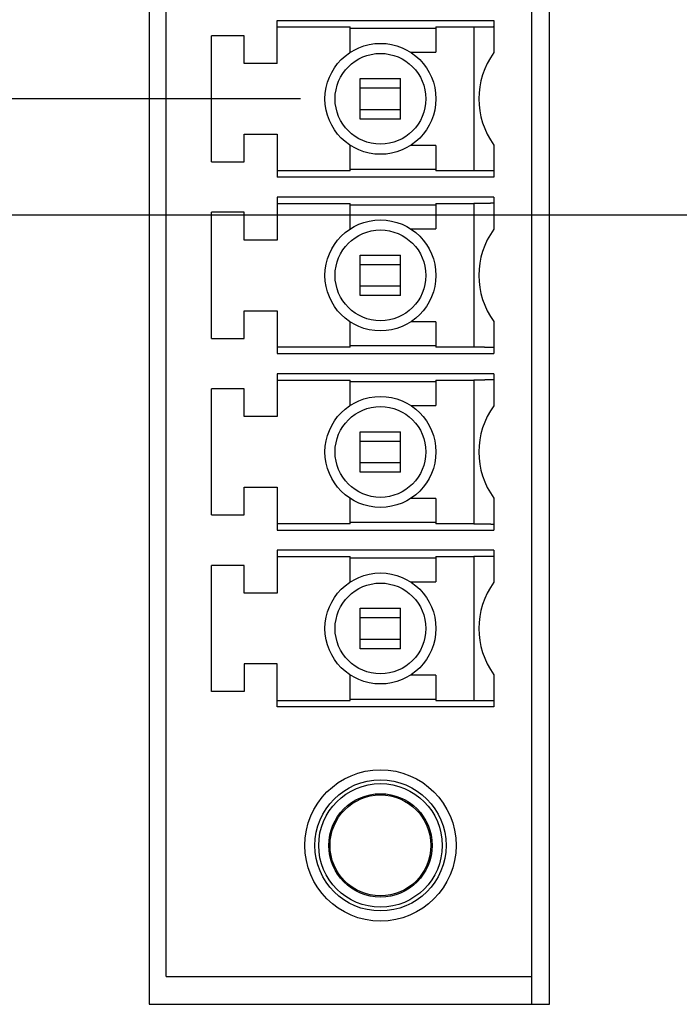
# Model space of a CAD drawing. Header units: inches. Extents: x 0 to 34, y 0 to 22.
# Tile 80 of 112: x 20.514 to 21.029, y 16.528 to 17.297. Entities that reach past the tile are written whole.
import ezdxf

# ---------------------------------------------------------------- set-up
doc = ezdxf.new("R2010")
doc.units = ezdxf.units.IN
doc.header["$LTSCALE"] = 1.87
doc.header["$MEASUREMENT"] = 0
doc.layers.get('0').update_dxf_attribs({"linetype": 'CONTINUOUS'})
doc.layers.add('DIMENSIONS', color=7, linetype='CONTINUOUS')
doc.styles.get("Standard").update_dxf_attribs({"font": 'txt', "width": 0.8})
doc.dimstyles.get("Standard").update_dxf_attribs({"dimtxt": 0.125, "dimasz": 0.18, "dimexe": 0.18, "dimexo": 0.0625, "dimgap": 0.09, "dimtad": 0, "dimtih": 1, "dimtoh": 1, "dimdec": 3, "dimzin": 4, "dimdsep": 46, "dimtxsty": 'STANDARD', "dimblk": '_FILLED', "dimblk1": '_FILLED', "dimblk2": '_FILLED', "dimcen": 0.09, "dimadec": 0, "dimazin": 0, "dimtol": 1, "dimtp": 0.01, "dimtm": 0.01, "dimtfac": 1, "dimtdec": 3, "dimtofl": 0, "dimtmove": 0, "dimatfit": 3, "dimldrblk": '_FILLED', "dimfxl": 1, "dimtolj": 1, "dimtzin": 4, "dimarcsym": 0})

# ---------------------------------------------------------------- blocks, each defined once
blk = doc.blocks.new('_FILLED')
at = {"color": 0, "linetype": 'BYBLOCK'}
blk.add_solid([(0, 0), (-1, 0.1736), (-1, -0.1736)], dxfattribs=at)
blk = doc.blocks.new('*D12')
at = {"layer": 'DIMENSIONS', "color": 2, "linetype": 'CONTINUOUS'}
for p, q in [((17.00008, 17.88681), (17.00008, 18.24681)), ((19.6149, 17.88681), (16.87508, 17.88681)), ((17.62928, 17.14395), (16.87508, 17.14395)), ((17.00008, 17.14395), (17.00008, 16.78395)), ((21.1768, 17.14395), (17.84508, 17.14395))]:
    blk.add_line(p, q, dxfattribs=at)
at = {"layer": 'DIMENSIONS', "color": 2, "linetype": 'CONTINUOUS', "xscale": 0.18, "yscale": 0.18, "zscale": 0.18}
for p, rotation in [((17.00008, 17.88681), 270), ((17.00008, 17.14395), 90)]:
    blk.add_blockref('_FILLED', p, dxfattribs=dict(at, rotation=rotation))
at = {"layer": 'DIMENSIONS', "color": 2, "linetype": 'CONTINUOUS', "width": 0.8}
for s, p in [('.743', (16.65008, 17.47096)), ('[', (16.65008, 17.28346)), (']', (17.25008, 17.28346)), ('18.87', (16.75008, 17.28346))]:
    blk.add_text(s, height=0.125, dxfattribs=at).set_placement(p)
blk = doc.blocks.new('*D16')
at = {"layer": 'DIMENSIONS', "color": 2, "linetype": 'CONTINUOUS'}
for p, q in [((17.75008, 17.88681), (17.75008, 18.24681)), ((19.6149, 17.88681), (17.62508, 17.88681)), ((20.73347, 17.23484), (17.62508, 17.23484)), ((17.75008, 17.23484), (17.75008, 16.87484))]:
    blk.add_line(p, q, dxfattribs=at)
at = {"layer": 'DIMENSIONS', "color": 2, "linetype": 'CONTINUOUS', "xscale": 0.18, "yscale": 0.18, "zscale": 0.18}
for p, rotation in [((17.75008, 17.88681), 270), ((17.75008, 17.23484), 90)]:
    blk.add_blockref('_FILLED', p, dxfattribs=dict(at, rotation=rotation))
at = {"layer": 'DIMENSIONS', "color": 2, "linetype": 'CONTINUOUS', "width": 0.8}
for s, p in [('.652', (17.40008, 17.66395)), ('[', (17.40008, 17.47645)), (']', (18.00008, 17.47645)), ('16.56', (17.50008, 17.47645))]:
    blk.add_text(s, height=0.125, dxfattribs=at).set_placement(p)

msp = doc.modelspace()

# ---------------------------------------------------------------- linework, layer by layer
at = {"color": 7, "linetype": 'CONTINUOUS'}
for p, q in [((20.61543, 17.52815), (20.61543, 16.52815)), ((20.91408, 16.52815), (20.91408, 17.52815)), ((20.92793, 16.52815), (20.92793, 17.52815)), ((20.62865, 16.5498), (20.62865, 17.50649)), ((20.71526, 17.2624), (20.71526, 17.29586)), ((20.71526, 17.29586), (20.88455, 17.29586)), ((20.71526, 17.29094), (20.77235, 17.29094)), ((20.77235, 17.27114), (20.77235, 17.29094)), ((20.83928, 17.29094), (20.83928, 17.27114)), ((20.83928, 17.29094), (20.86881, 17.29094)), ((20.86881, 17.29094), (20.86881, 17.17874)), ((20.88455, 17.29586), (20.88455, 17.27092)), ((20.66408, 17.18563), (20.66408, 17.28405)), ((20.68967, 17.28405), (20.66408, 17.28405)), ((20.68967, 17.2624), (20.68967, 17.28405)), ((20.77235, 17.28993), (20.83928, 17.28993)), ((20.81959, 17.27114), (20.83928, 17.27114)), ((20.71526, 17.2624), (20.68967, 17.2624)), ((20.78022, 17.21909), (20.78022, 17.25059)), ((20.78022, 17.25059), (20.81172, 17.25059)), ((20.81172, 17.21909), (20.81172, 17.25059)), ((20.81172, 17.24306), (20.78022, 17.24306)), ((20.78022, 17.22662), (20.81172, 17.22662)), ((20.81172, 17.21909), (20.78022, 17.21909)), ((20.68967, 17.18563), (20.68967, 17.20728)), ((20.68967, 17.20728), (20.71526, 17.20728)), ((20.71526, 17.20728), (20.71526, 17.17382)), ((20.77235, 17.17874), (20.77235, 17.19854)), ((20.83928, 17.19854), (20.81959, 17.19854)), ((20.83928, 17.19854), (20.83928, 17.17874)), ((20.88455, 17.19876), (20.88455, 17.17382)), ((20.66408, 17.18563), (20.68967, 17.18563)), ((20.77235, 17.17874), (20.71526, 17.17874)), ((20.83928, 17.17975), (20.77235, 17.17975)), ((20.86881, 17.17874), (20.83928, 17.17874)), ((20.88455, 17.17382), (20.71526, 17.17382)), ((20.71526, 17.15807), (20.71526, 17.1246)), ((20.88455, 17.15807), (20.71526, 17.15807)), ((20.71526, 17.15315), (20.77235, 17.15315)), ((20.77235, 17.13334), (20.77235, 17.15315)), ((20.77235, 17.15213), (20.83928, 17.15213)), ((20.83928, 17.15315), (20.83928, 17.13334)), ((20.83928, 17.15315), (20.86881, 17.15315)), ((20.86881, 17.15315), (20.86881, 17.04094)), ((20.88455, 17.15807), (20.88455, 17.13313)), ((20.66408, 17.04783), (20.66408, 17.14626)), ((20.68967, 17.14626), (20.66408, 17.14626)), ((20.68967, 17.1246), (20.68967, 17.14626)), ((20.81959, 17.13334), (20.83928, 17.13334)), ((20.71526, 17.1246), (20.68967, 17.1246)), ((20.78022, 17.0813), (20.78022, 17.11279)), ((20.78022, 17.11279), (20.81172, 17.11279)), ((20.81172, 17.0813), (20.81172, 17.11279)), ((20.81172, 17.10526), (20.78022, 17.10526)), ((20.78022, 17.08883), (20.81172, 17.08883)), ((20.81172, 17.0813), (20.78022, 17.0813)), ((20.68967, 17.04783), (20.68967, 17.06949)), ((20.68967, 17.06949), (20.71526, 17.06949)), ((20.71526, 17.06949), (20.71526, 17.03602)), ((20.77235, 17.04094), (20.77235, 17.06075)), ((20.83928, 17.06075), (20.81959, 17.06075)), ((20.83928, 17.06075), (20.83928, 17.04094)), ((20.88455, 17.06096), (20.88455, 17.03602)), ((20.66408, 17.04783), (20.68967, 17.04783)), ((20.77235, 17.04094), (20.71526, 17.04094)), ((20.83928, 17.04196), (20.77235, 17.04196)), ((20.86881, 17.04094), (20.83928, 17.04094)), ((20.71526, 17.03602), (20.88455, 17.03602)), ((20.71526, 17.02027), (20.71526, 16.98681)), ((20.88455, 17.02027), (20.71526, 17.02027)), ((20.71526, 17.01535), (20.77235, 17.01535)), ((20.77235, 16.99555), (20.77235, 17.01535)), ((20.77235, 17.01434), (20.83928, 17.01434)), ((20.83928, 17.01535), (20.83928, 16.99555)), ((20.83928, 17.01535), (20.86881, 17.01535)), ((20.86881, 17.01535), (20.86881, 16.90315)), ((20.88455, 17.02027), (20.88455, 16.99533)), ((20.66408, 16.91004), (20.66408, 17.00846)), ((20.68967, 17.00846), (20.66408, 17.00846)), ((20.68967, 16.98681), (20.68967, 17.00846)), ((20.81959, 16.99555), (20.83928, 16.99555)), ((20.71526, 16.98681), (20.68967, 16.98681)), ((20.78022, 16.9435), (20.78022, 16.975)), ((20.78022, 16.975), (20.81172, 16.975)), ((20.81172, 16.9435), (20.81172, 16.975)), ((20.81172, 16.96747), (20.78022, 16.96747)), ((20.78022, 16.95103), (20.81172, 16.95103)), ((20.81172, 16.9435), (20.78022, 16.9435)), ((20.68967, 16.91004), (20.68967, 16.93169)), ((20.68967, 16.93169), (20.71526, 16.93169)), ((20.71526, 16.93169), (20.71526, 16.89823)), ((20.77235, 16.90315), (20.77235, 16.92295)), ((20.83928, 16.92295), (20.81959, 16.92295)), ((20.83928, 16.92295), (20.83928, 16.90315)), ((20.88455, 16.92317), (20.88455, 16.89823)), ((20.66408, 16.91004), (20.68967, 16.91004)), ((20.77235, 16.90315), (20.71526, 16.90315)), ((20.83928, 16.90416), (20.77235, 16.90416)), ((20.86881, 16.90315), (20.83928, 16.90315)), ((20.71526, 16.89823), (20.88455, 16.89823)), ((20.71526, 16.88248), (20.71526, 16.84901)), ((20.88455, 16.88248), (20.71526, 16.88248)), ((20.71526, 16.87756), (20.77235, 16.87756)), ((20.77235, 16.85775), (20.77235, 16.87756)), ((20.77235, 16.87654), (20.83928, 16.87654)), ((20.83928, 16.87756), (20.83928, 16.85775)), ((20.83928, 16.87756), (20.86881, 16.87756)), ((20.86881, 16.87756), (20.86881, 16.76535)), ((20.88455, 16.88248), (20.88455, 16.85754)), ((20.66408, 16.77224), (20.66408, 16.87067)), ((20.68967, 16.87067), (20.66408, 16.87067)), ((20.68967, 16.84901), (20.68967, 16.87067)), ((20.81959, 16.85775), (20.83928, 16.85775)), ((20.71526, 16.84901), (20.68967, 16.84901)), ((20.78022, 16.80571), (20.78022, 16.8372)), ((20.78022, 16.8372), (20.81172, 16.8372)), ((20.81172, 16.80571), (20.81172, 16.8372)), ((20.81172, 16.82967), (20.78022, 16.82967)), ((20.78022, 16.81324), (20.81172, 16.81324)), ((20.81172, 16.80571), (20.78022, 16.80571)), ((20.68967, 16.7939), (20.68967, 16.77224)), ((20.71526, 16.7939), (20.68967, 16.7939)), ((20.71526, 16.76043), (20.71526, 16.7939)), ((20.77235, 16.76535), (20.77235, 16.78516)), ((20.83928, 16.78516), (20.81959, 16.78516)), ((20.83928, 16.78516), (20.83928, 16.76535)), ((20.88455, 16.78537), (20.88455, 16.76043)), ((20.68967, 16.77224), (20.66408, 16.77224)), ((20.71526, 16.76535), (20.77235, 16.76535)), ((20.88455, 16.76043), (20.71526, 16.76043)), ((20.77235, 16.76637), (20.83928, 16.76637)), ((20.83928, 16.76535), (20.86881, 16.76535)), ((20.62865, 16.5498), (20.91408, 16.5498)), ((20.61543, 16.52815), (20.92793, 16.52815))]:
    msp.add_line(p, q, dxfattribs=at)
for centre, radius in [((20.79597, 17.23484), 0.04331), ((20.79597, 17.23484), 0.03543), ((20.79597, 17.09705), 0.04331), ((20.79597, 17.09705), 0.03543), ((20.79597, 16.95925), 0.04331), ((20.79597, 16.95925), 0.03543), ((20.79597, 16.82146), 0.04331), ((20.79597, 16.82146), 0.03543), ((20.79597, 16.65216), 0.05906), ((20.79597, 16.65216), 0.05118), ((20.79597, 16.65216), 0.04823), ((20.79597, 16.65216), 0.04035), ((20.79597, 16.65216), 0.03937)]:
    msp.add_circle(centre, radius, dxfattribs=at)
for centre in [(20.93377, 17.23484), (20.93377, 17.09705), (20.93377, 16.95925), (20.93377, 16.82146)]:
    msp.add_arc(centre, 0.06102, 143.75068, 216.24932, dxfattribs=at)
for points, knots in [([(20.86881, 17.29094), (20.86915, 17.29094), (20.86983, 17.29094), (20.87086, 17.29095), (20.87187, 17.29095), (20.87287, 17.29095), (20.87386, 17.29096), (20.87482, 17.29097), (20.87576, 17.29097), (20.87667, 17.29098), (20.87754, 17.29099), (20.87838, 17.291), (20.87917, 17.29101), (20.87992, 17.29103), (20.88063, 17.29104), (20.88128, 17.29106), (20.88188, 17.29107), (20.88242, 17.29109), (20.88291, 17.2911), (20.88333, 17.29112), (20.8837, 17.29114), (20.884, 17.29116), (20.88423, 17.29117), (20.8844, 17.29119), (20.88449, 17.29121), (20.88455, 17.29122), (20.88455, 17.29123)], [0, 0, 0, 0, 0.065342, 0.130431, 0.194913, 0.258617, 0.321166, 0.382378, 0.441948, 0.499601, 0.555158, 0.608291, 0.658863, 0.706594, 0.751302, 0.792813, 0.830901, 0.865466, 0.896304, 0.923322, 0.946392, 0.965405, 0.980308, 0.991023, 0.997546, 1, 1, 1, 1]), ([(20.88455, 17.17845), (20.88455, 17.17846), (20.88449, 17.17847), (20.8844, 17.17849), (20.88423, 17.17851), (20.884, 17.17853), (20.8837, 17.17854), (20.88333, 17.17856), (20.88291, 17.17858), (20.88242, 17.17859), (20.88188, 17.17861), (20.88128, 17.17863), (20.88063, 17.17864), (20.87992, 17.17865), (20.87917, 17.17867), (20.87838, 17.17868), (20.87754, 17.17869), (20.87667, 17.1787), (20.87576, 17.17871), (20.87482, 17.17872), (20.87386, 17.17872), (20.87287, 17.17873), (20.87187, 17.17873), (20.87086, 17.17874), (20.86983, 17.17874), (20.86915, 17.17874), (20.86881, 17.17874)], [0, 0, 0, 0, 0.002454, 0.008977, 0.019692, 0.034595, 0.053608, 0.076679, 0.103697, 0.134534, 0.1691, 0.207187, 0.248699, 0.293407, 0.341138, 0.39171, 0.444843, 0.5004, 0.558053, 0.617622, 0.678835, 0.741384, 0.805088, 0.86957, 0.934658, 1, 1, 1, 1]), ([(20.88455, 17.15344), (20.88455, 17.15342), (20.88449, 17.15341), (20.8844, 17.15339), (20.88423, 17.15338), (20.884, 17.15336), (20.8837, 17.15334), (20.88333, 17.15333), (20.88291, 17.15331), (20.88242, 17.15329), (20.88188, 17.15328), (20.88128, 17.15326), (20.88063, 17.15325), (20.87992, 17.15323), (20.87917, 17.15322), (20.87838, 17.15321), (20.87754, 17.1532), (20.87667, 17.15319), (20.87576, 17.15318), (20.87482, 17.15317), (20.87386, 17.15316), (20.87287, 17.15316), (20.87187, 17.15315), (20.87086, 17.15315), (20.86983, 17.15315), (20.86915, 17.15315), (20.86881, 17.15315)], [0, 0, 0, 0, 0.002454, 0.008978, 0.019693, 0.034597, 0.053611, 0.076679, 0.103698, 0.134535, 0.1691, 0.207188, 0.248699, 0.293407, 0.341138, 0.39171, 0.444843, 0.500399, 0.55805, 0.617621, 0.678829, 0.741379, 0.805083, 0.869566, 0.934657, 1, 1, 1, 1]), ([(20.88455, 17.04065), (20.88455, 17.04067), (20.88449, 17.04068), (20.8844, 17.0407), (20.88423, 17.04071), (20.884, 17.04073), (20.8837, 17.04075), (20.88333, 17.04077), (20.88291, 17.04078), (20.88242, 17.0408), (20.88188, 17.04082), (20.88128, 17.04083), (20.88063, 17.04085), (20.87992, 17.04086), (20.87917, 17.04087), (20.87838, 17.04088), (20.87754, 17.04089), (20.87667, 17.0409), (20.87576, 17.04091), (20.87482, 17.04092), (20.87386, 17.04093), (20.87287, 17.04093), (20.87187, 17.04094), (20.87086, 17.04094), (20.86983, 17.04094), (20.86915, 17.04094), (20.86881, 17.04094)], [0, 0, 0, 0, 0.002454, 0.008977, 0.019692, 0.034595, 0.053608, 0.076679, 0.103697, 0.134534, 0.1691, 0.207187, 0.248699, 0.293407, 0.341138, 0.39171, 0.444843, 0.5004, 0.558053, 0.617622, 0.678835, 0.741384, 0.805088, 0.86957, 0.934658, 1, 1, 1, 1]), ([(20.88455, 17.01564), (20.88455, 17.01563), (20.88449, 17.01562), (20.8844, 17.0156), (20.88423, 17.01558), (20.884, 17.01556), (20.8837, 17.01555), (20.88333, 17.01553), (20.88291, 17.01551), (20.88242, 17.0155), (20.88188, 17.01548), (20.88128, 17.01547), (20.88063, 17.01545), (20.87992, 17.01544), (20.87917, 17.01542), (20.87838, 17.01541), (20.87754, 17.0154), (20.87667, 17.01539), (20.87576, 17.01538), (20.87482, 17.01537), (20.87386, 17.01537), (20.87287, 17.01536), (20.87187, 17.01536), (20.87086, 17.01536), (20.86983, 17.01535), (20.86915, 17.01535), (20.86881, 17.01535)], [0, 0, 0, 0, 0.002454, 0.008978, 0.019693, 0.034597, 0.053611, 0.076679, 0.103698, 0.134535, 0.1691, 0.207188, 0.248699, 0.293407, 0.341138, 0.39171, 0.444843, 0.500399, 0.55805, 0.617621, 0.678829, 0.741379, 0.805083, 0.869566, 0.934657, 1, 1, 1, 1]), ([(20.86881, 16.90315), (20.86915, 16.90315), (20.86983, 16.90315), (20.87086, 16.90315), (20.87187, 16.90314), (20.87287, 16.90314), (20.87386, 16.90313), (20.87482, 16.90313), (20.87576, 16.90312), (20.87667, 16.90311), (20.87754, 16.9031), (20.87838, 16.90309), (20.87917, 16.90308), (20.87992, 16.90306), (20.88063, 16.90305), (20.88128, 16.90304), (20.88188, 16.90302), (20.88242, 16.903), (20.88291, 16.90299), (20.88333, 16.90297), (20.8837, 16.90295), (20.884, 16.90294), (20.88423, 16.90292), (20.8844, 16.9029), (20.88449, 16.90288), (20.88455, 16.90287), (20.88455, 16.90286)], [0, 0, 0, 0, 0.065343, 0.130435, 0.194917, 0.258622, 0.321172, 0.382379, 0.441951, 0.499602, 0.555158, 0.608291, 0.658863, 0.706594, 0.751302, 0.792813, 0.830901, 0.865465, 0.896303, 0.923321, 0.94639, 0.965404, 0.980307, 0.991022, 0.997546, 1, 1, 1, 1]), ([(20.88455, 16.87785), (20.88455, 16.87783), (20.88449, 16.87782), (20.8844, 16.8778), (20.88423, 16.87779), (20.884, 16.87777), (20.8837, 16.87775), (20.88333, 16.87773), (20.88291, 16.87772), (20.88242, 16.8777), (20.88188, 16.87769), (20.88128, 16.87767), (20.88063, 16.87766), (20.87992, 16.87764), (20.87917, 16.87763), (20.87838, 16.87762), (20.87754, 16.87761), (20.87667, 16.8776), (20.87576, 16.87759), (20.87482, 16.87758), (20.87386, 16.87757), (20.87287, 16.87757), (20.87187, 16.87756), (20.87086, 16.87756), (20.86983, 16.87756), (20.86915, 16.87756), (20.86881, 16.87756)], [0, 0, 0, 0, 0.002454, 0.008978, 0.019693, 0.034597, 0.053611, 0.076679, 0.103698, 0.134535, 0.1691, 0.207188, 0.248699, 0.293407, 0.341138, 0.39171, 0.444843, 0.500399, 0.55805, 0.617621, 0.678829, 0.741379, 0.805083, 0.869566, 0.934657, 1, 1, 1, 1]), ([(20.86881, 16.76535), (20.86915, 16.76535), (20.86983, 16.76535), (20.87086, 16.76535), (20.87187, 16.76535), (20.87287, 16.76534), (20.87386, 16.76534), (20.87482, 16.76533), (20.87576, 16.76532), (20.87667, 16.76531), (20.87754, 16.7653), (20.87838, 16.76529), (20.87917, 16.76528), (20.87992, 16.76527), (20.88063, 16.76525), (20.88128, 16.76524), (20.88188, 16.76522), (20.88242, 16.76521), (20.88291, 16.76519), (20.88333, 16.76518), (20.8837, 16.76516), (20.884, 16.76514), (20.88423, 16.76512), (20.8844, 16.76511), (20.88449, 16.76509), (20.88455, 16.76508), (20.88455, 16.76506)], [0, 0, 0, 0, 0.065343, 0.130435, 0.194917, 0.258622, 0.321172, 0.382379, 0.441951, 0.499602, 0.555158, 0.608291, 0.658863, 0.706594, 0.751302, 0.792813, 0.830901, 0.865465, 0.896303, 0.923321, 0.94639, 0.965404, 0.980307, 0.991022, 0.997546, 1, 1, 1, 1])]:
    msp.add_open_spline(points, degree=3, knots=knots, dxfattribs=at)

# ---------------------------------------------------------------- dimensions: what is measured, and where the dimension line sits
at = {"layer": 'DIMENSIONS', "color": 2, "linetype": 'CONTINUOUS'}
for base, p1, p2, angle, picture, middle in [((17.00008, 17.14395), (19.6149, 17.88681), (21.1768, 17.14395), 270, '*D12', (17.00008, 17.43971)), ((17.75008, 17.88681), (20.73347, 17.23484), (19.6149, 17.88681), 90, '*D16', (17.75008, 17.6327))]:
    dim = msp.add_linear_dim(base=base, p1=p1, p2=p2, angle=angle, dimstyle='Standard', dxfattribs=at)
    dim.commit()
    dim.dimension.update_dxf_attribs({"geometry": picture, "text_midpoint": middle, "dimtype": 160})

doc.saveas('drawing.dxf')
